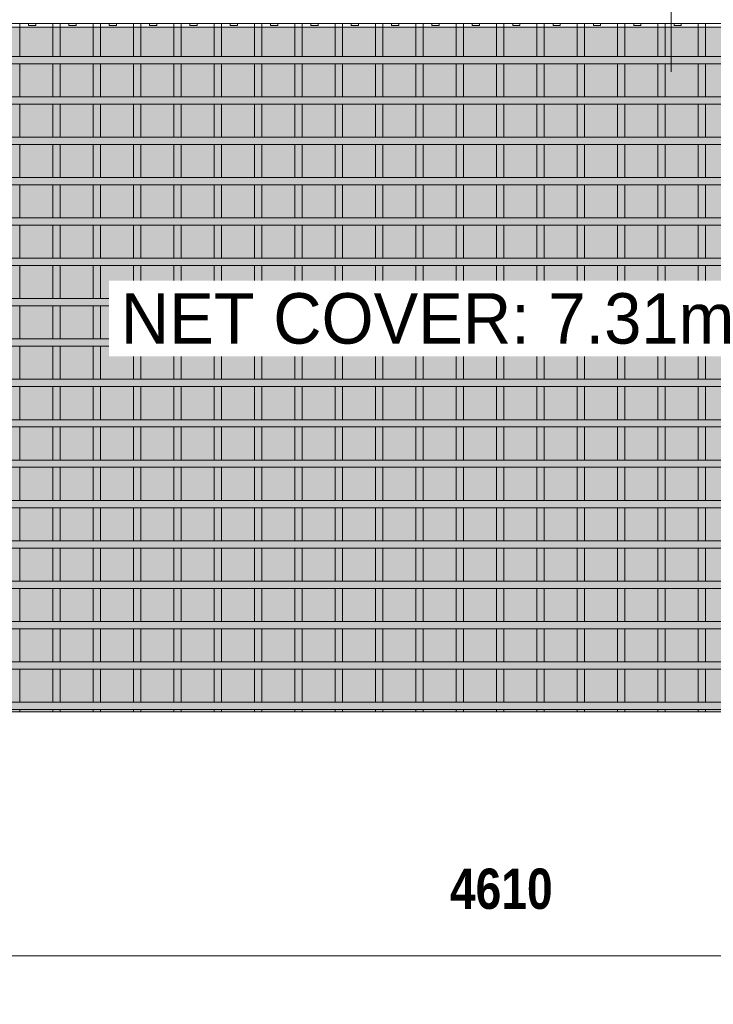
# Model space of a CAD drawing. Header units: millimetres. Extents: x 270 to 8201, y -488 to 3349.
# Tile 2 of 9: x 2025 to 3745, y -488 to 1951. Entities that reach past the tile are written whole.
import ezdxf

# ---------------------------------------------------------------- set-up
doc = ezdxf.new("R2010")
doc.units = ezdxf.units.MM
for name, color, linetype, lineweight in [('A-ANNO-DIMS', 211, 'Continuous', 9), ('A-ANNO-DIMS-50', 211, 'Continuous', 9), ('A-DETL-GENF', 92, 'Continuous', 18), ('A-DETL-THIN', 151, 'Continuous', 18), ('A-GENM', 13, 'Continuous', 18), ('G-ANNO-SYMB', 111, 'Continuous', 9), ('G-ANNO-TEXT', 231, 'Continuous', 9)]:
    doc.layers.add(name, color=color, linetype=linetype, lineweight=lineweight)
doc.styles.add('Arial_1', font='arial.ttf', dxfattribs={"height": 125})
doc.styles.add('TechnicBold', font='techb___.ttf', dxfattribs={"height": 100})
doc.dimstyles.new('Technic_-_DiagonalSlash', dxfattribs={"dimscale": 304.8, "dimtxt": 134.269535, "dimasz": 0.410105, "dimexe": 0.393701, "dimexo": 0.82021, "dimgap": 0.287073, "dimtad": 1, "dimdec": 0, "dimzin": 0, "dimdsep": 46, "dimtxsty": 'TechnicBold', "dimblk1": 'OBLIQUE', "dimblk2": 'OBLIQUE', "dimsah": 1, "dimcen": 0.09, "dimdle": 0.393701, "dimazin": 0, "dimtfac": 1, "dimtdec": 4, "dimtix": 1, "dimtmove": 0, "dimatfit": 3, "dimfxl": 1, "dimtvp": 1, "dimtfill": 1, "dimtolj": 1, "dimtzin": 0, "dimarcsym": 2})

# ---------------------------------------------------------------- blocks, each defined once
blk = doc.blocks.new('United Steel Ductile SE91 Small Mesh - United Steel Ductile SE91 Small Mesh-261679-Level 1')
at = {"layer": 'A-GENM'}
for p, q in [((-3520.8, -234.6), (-3520.8, -224.8)), ((-3520.8, -306.9), (-3520.8, -234.6)), ((-3438.8, -224.8), (-3438.8, -234.6)), ((-3438.8, -234.6), (-3438.8, -306.9)), ((-3420.8, -234.6), (-3420.8, -224.8)), ((-3420.8, -306.9), (-3420.8, -234.6)), ((-3338.8, -224.8), (-3338.8, -234.6)), ((-3338.8, -234.6), (-3338.8, -306.9)), ((-3320.8, -234.6), (-3320.8, -224.8)), ((-3320.8, -306.9), (-3320.8, -234.6)), ((-3238.9, -224.7), (-3238.9, -234.6)), ((-3238.9, -234.6), (-3238.9, -306.9)), ((-3220.9, -234.6), (-3220.9, -224.7)), ((-3220.9, -306.9), (-3220.9, -234.6)), ((-3138.9, -224.7), (-3138.9, -234.6)), ((-3138.9, -234.6), (-3138.9, -306.9)), ((-3120.9, -234.6), (-3120.9, -224.7)), ((-3120.9, -306.9), (-3120.9, -234.6)), ((-3038.9, -224.7), (-3038.9, -234.6)), ((-3038.9, -234.6), (-3038.9, -306.9)), ((-3020.9, -234.6), (-3020.9, -224.7)), ((-3020.9, -306.9), (-3020.9, -234.6)), ((-2938.9, -224.7), (-2938.9, -234.6)), ((-2938.9, -234.6), (-2938.9, -306.9)), ((-2920.9, -234.6), (-2920.9, -224.7)), ((-2920.9, -306.9), (-2920.9, -234.6)), ((-2838.9, -224.8), (-2838.9, -234.6)), ((-2838.9, -234.6), (-2838.9, -306.9)), ((-2820.9, -234.6), (-2820.9, -224.8)), ((-2820.9, -306.8), (-2820.9, -234.6)), ((-2738.9, -224.8), (-2738.9, -234.6)), ((-2738.9, -234.6), (-2738.9, -306.8)), ((-2720.9, -234.6), (-2720.9, -224.8)), ((-2720.9, -306.8), (-2720.9, -234.6)), ((-2638.9, -224.8), (-2638.9, -234.6)), ((-2638.9, -234.6), (-2638.9, -306.8)), ((-2620.9, -234.6), (-2620.9, -224.8)), ((-2620.9, -306.8), (-2620.9, -234.6)), ((-2538.9, -224.8), (-2538.9, -234.6)), ((-2538.9, -234.6), (-2538.9, -306.8)), ((-2520.9, -234.6), (-2520.9, -224.8)), ((-2520.9, -306.8), (-2520.9, -234.6)), ((-2438.9, -224.8), (-2438.9, -234.6)), ((-2438.9, -234.6), (-2438.9, -306.8)), ((-2420.9, -234.6), (-2420.9, -224.8)), ((-2420.9, -306.8), (-2420.9, -234.6)), ((-2338.9, -224.8), (-2338.9, -234.6)), ((-2338.9, -234.6), (-2338.9, -306.8)), ((-2320.9, -234.6), (-2320.9, -224.8)), ((-2320.9, -306.8), (-2320.9, -234.6)), ((-2238.9, -224.8), (-2238.9, -234.6)), ((-2238.9, -234.6), (-2238.9, -306.8)), ((-2220.9, -234.6), (-2220.9, -224.8)), ((-2220.9, -306.8), (-2220.9, -234.6)), ((-2138.9, -224.8), (-2138.9, -234.6)), ((-2138.9, -234.6), (-2138.9, -306.8)), ((-2120.9, -234.6), (-2120.9, -224.8)), ((-2120.9, -306.8), (-2120.9, -234.6)), ((-2038.9, -224.8), (-2038.9, -234.6)), ((-2038.9, -234.6), (-2038.9, -306.8)), ((-2020.9, -234.6), (-2020.9, -224.8)), ((-2020.9, -306.8), (-2020.9, -234.6)), ((-1938.9, -224.8), (-1938.9, -234.6)), ((-1938.9, -234.6), (-1938.9, -306.8)), ((-1920.9, -234.6), (-1920.9, -224.8)), ((-1920.9, -306.8), (-1920.9, -234.6)), ((-1838.9, -224.8), (-1838.9, -234.6)), ((-1838.9, -234.6), (-1838.9, -306.8)), ((-1820.9, -234.6), (-1820.9, -224.8)), ((-1820.9, -306.8), (-1820.9, -234.6)), ((-260.1, -306.8), (-4560, -306.8)), ((-4560, -324.8), (-260.1, -324.8)), ((-3520.8, -406.9), (-3520.8, -324.8)), ((-3438.8, -324.7), (-3438.8, -406.9)), ((-3420.8, -406.9), (-3420.8, -324.7)), ((-3338.8, -324.7), (-3338.8, -406.9)), ((-3320.8, -406.9), (-3320.8, -324.7)), ((-3238.9, -324.7), (-3238.9, -406.9)), ((-3220.9, -406.9), (-3220.9, -324.7)), ((-3138.9, -324.7), (-3138.9, -406.9)), ((-3120.9, -406.9), (-3120.9, -324.7)), ((-3038.9, -324.7), (-3038.9, -406.9)), ((-3020.9, -406.9), (-3020.9, -324.7)), ((-2938.9, -324.7), (-2938.9, -406.9)), ((-2920.9, -406.9), (-2920.9, -324.7)), ((-2838.9, -324.7), (-2838.9, -406.9)), ((-2820.9, -406.8), (-2820.9, -324.8)), ((-2738.9, -324.8), (-2738.9, -406.8)), ((-2720.9, -406.8), (-2720.9, -324.8)), ((-2638.9, -324.8), (-2638.9, -406.8)), ((-2620.9, -406.8), (-2620.9, -324.8)), ((-2538.9, -324.8), (-2538.9, -406.8)), ((-2520.9, -406.8), (-2520.9, -324.8)), ((-2438.9, -324.8), (-2438.9, -406.8)), ((-2420.9, -406.8), (-2420.9, -324.8)), ((-2338.9, -324.8), (-2338.9, -406.8)), ((-2320.9, -406.8), (-2320.9, -324.8)), ((-2238.9, -324.8), (-2238.9, -406.8)), ((-2220.9, -406.8), (-2220.9, -324.8)), ((-2138.9, -324.8), (-2138.9, -406.8)), ((-2120.9, -406.8), (-2120.9, -324.8)), ((-2038.9, -324.8), (-2038.9, -406.8)), ((-2020.9, -406.8), (-2020.9, -324.8)), ((-1938.9, -324.8), (-1938.9, -406.8)), ((-1920.9, -406.8), (-1920.9, -324.8)), ((-1838.9, -324.8), (-1838.9, -406.8)), ((-1820.9, -406.8), (-1820.9, -324.8)), ((-260.1, -406.8), (-4560, -406.8)), ((-4560, -424.8), (-260.1, -424.8)), ((-3520.8, -506.9), (-3520.8, -424.7)), ((-3438.8, -424.7), (-3438.8, -506.9)), ((-3420.8, -506.9), (-3420.8, -424.7)), ((-3338.8, -424.7), (-3338.8, -506.9)), ((-3320.8, -506.9), (-3320.8, -424.7)), ((-3238.9, -424.7), (-3238.9, -506.9)), ((-3220.9, -506.9), (-3220.9, -424.7)), ((-3138.9, -424.7), (-3138.9, -506.9)), ((-3120.9, -506.9), (-3120.9, -424.7)), ((-3038.9, -424.7), (-3038.9, -506.9)), ((-3020.9, -506.9), (-3020.9, -424.7)), ((-2938.9, -424.7), (-2938.9, -506.9)), ((-2920.9, -506.9), (-2920.9, -424.7)), ((-2838.9, -424.7), (-2838.9, -506.9)), ((-2820.9, -506.8), (-2820.9, -424.8)), ((-2738.9, -424.8), (-2738.9, -506.8)), ((-2720.9, -506.8), (-2720.9, -424.8)), ((-2638.9, -424.8), (-2638.9, -506.8)), ((-2620.9, -506.8), (-2620.9, -424.8)), ((-2538.9, -424.8), (-2538.9, -506.8)), ((-2520.9, -506.8), (-2520.9, -424.8)), ((-2438.9, -424.8), (-2438.9, -506.8)), ((-2420.9, -506.8), (-2420.9, -424.8)), ((-2338.9, -424.8), (-2338.9, -506.8)), ((-2320.9, -506.8), (-2320.9, -424.8)), ((-2238.9, -424.8), (-2238.9, -506.8)), ((-2220.9, -506.8), (-2220.9, -424.8)), ((-2138.9, -424.8), (-2138.9, -506.8)), ((-2120.9, -506.8), (-2120.9, -424.8)), ((-2038.9, -424.8), (-2038.9, -506.8)), ((-2020.9, -506.8), (-2020.9, -424.8)), ((-1938.9, -424.8), (-1938.9, -506.8)), ((-1920.9, -506.8), (-1920.9, -424.8)), ((-1838.9, -424.8), (-1838.9, -506.8)), ((-1820.9, -506.8), (-1820.9, -424.8)), ((-260.1, -506.8), (-4560, -506.8)), ((-4560, -524.8), (-260.1, -524.8)), ((-3520.8, -606.8), (-3520.8, -524.7)), ((-3438.8, -524.7), (-3438.8, -606.9)), ((-3420.8, -606.9), (-3420.8, -524.7)), ((-3338.8, -524.7), (-3338.8, -606.9)), ((-3320.8, -606.9), (-3320.8, -524.7)), ((-3238.9, -524.7), (-3238.9, -606.9)), ((-3220.9, -606.9), (-3220.9, -524.7)), ((-3138.9, -524.7), (-3138.9, -606.9)), ((-3120.9, -606.9), (-3120.9, -524.7)), ((-3038.9, -524.7), (-3038.9, -606.9)), ((-3020.9, -606.9), (-3020.9, -524.7)), ((-2938.9, -524.7), (-2938.9, -606.9)), ((-2920.9, -606.9), (-2920.9, -524.7)), ((-2838.9, -524.7), (-2838.9, -606.9)), ((-2820.9, -606.8), (-2820.9, -524.8)), ((-2738.9, -524.8), (-2738.9, -606.8)), ((-2720.9, -606.8), (-2720.9, -524.8)), ((-2638.9, -524.8), (-2638.9, -606.8)), ((-2620.9, -606.8), (-2620.9, -524.8)), ((-2538.9, -524.8), (-2538.9, -606.8)), ((-2520.9, -606.8), (-2520.9, -524.8)), ((-2438.9, -524.8), (-2438.9, -606.8)), ((-2420.9, -606.8), (-2420.9, -524.8)), ((-2338.9, -524.8), (-2338.9, -606.8)), ((-2320.9, -606.8), (-2320.9, -524.8)), ((-2238.9, -524.8), (-2238.9, -606.8)), ((-2220.9, -606.8), (-2220.9, -524.8)), ((-2138.9, -524.8), (-2138.9, -606.8)), ((-2120.9, -606.8), (-2120.9, -524.8)), ((-2038.9, -524.8), (-2038.9, -606.8)), ((-2020.9, -606.8), (-2020.9, -524.8)), ((-1938.9, -524.8), (-1938.9, -606.8)), ((-1920.9, -606.8), (-1920.9, -524.8)), ((-1838.9, -524.8), (-1838.9, -606.8)), ((-1820.9, -606.8), (-1820.9, -524.8)), ((-260.1, -606.8), (-4560, -606.8)), ((-4560, -624.8), (-260.1, -624.8)), ((-3520.8, -706.8), (-3520.8, -624.7)), ((-3438.8, -624.7), (-3438.8, -706.8)), ((-3420.8, -706.8), (-3420.8, -624.7)), ((-3338.8, -624.7), (-3338.8, -706.8)), ((-3320.8, -706.8), (-3320.8, -624.7)), ((-3238.9, -624.7), (-3238.9, -706.9)), ((-3220.9, -706.9), (-3220.9, -624.7)), ((-3138.9, -624.7), (-3138.9, -706.9)), ((-3120.9, -706.9), (-3120.9, -624.7)), ((-3038.9, -624.7), (-3038.9, -706.9)), ((-3020.9, -706.9), (-3020.9, -624.7)), ((-2938.9, -624.7), (-2938.9, -706.9)), ((-2920.9, -706.9), (-2920.9, -624.7)), ((-2838.9, -624.7), (-2838.9, -706.9)), ((-2820.9, -706.8), (-2820.9, -624.8)), ((-2738.9, -624.8), (-2738.9, -706.8)), ((-2720.9, -706.8), (-2720.9, -624.8)), ((-2638.9, -624.8), (-2638.9, -706.8)), ((-2620.9, -706.8), (-2620.9, -624.8)), ((-2538.9, -624.8), (-2538.9, -706.8)), ((-2520.9, -706.8), (-2520.9, -624.8)), ((-2438.9, -624.8), (-2438.9, -706.8)), ((-2420.9, -706.8), (-2420.9, -624.8)), ((-2338.9, -624.8), (-2338.9, -706.8)), ((-2320.9, -706.8), (-2320.9, -624.8)), ((-2238.9, -624.8), (-2238.9, -706.8)), ((-2220.9, -706.8), (-2220.9, -624.8)), ((-2138.9, -624.8), (-2138.9, -706.8)), ((-2120.9, -706.8), (-2120.9, -624.8)), ((-2038.9, -624.8), (-2038.9, -706.8)), ((-2020.9, -706.8), (-2020.9, -624.8)), ((-1938.9, -624.8), (-1938.9, -706.8)), ((-1920.9, -706.8), (-1920.9, -624.8)), ((-1838.9, -624.8), (-1838.9, -706.8)), ((-1820.9, -706.8), (-1820.9, -624.8)), ((-260.1, -706.8), (-4560, -706.8)), ((-4560, -724.8), (-260.1, -724.8)), ((-3520.8, -806.8), (-3520.8, -724.7)), ((-3438.8, -724.7), (-3438.8, -806.8)), ((-3420.8, -806.8), (-3420.8, -724.7)), ((-3338.8, -724.7), (-3338.8, -806.8)), ((-3320.8, -806.8), (-3320.8, -724.7)), ((-3238.9, -724.7), (-3238.9, -806.8)), ((-3220.9, -806.8), (-3220.9, -724.7)), ((-3138.9, -724.7), (-3138.9, -806.8)), ((-3120.9, -806.8), (-3120.9, -724.7)), ((-3038.9, -724.7), (-3038.9, -806.8)), ((-3020.9, -806.9), (-3020.9, -724.7)), ((-2938.9, -724.7), (-2938.9, -806.9)), ((-2920.9, -806.9), (-2920.9, -724.7)), ((-2838.9, -724.6), (-2838.9, -806.9)), ((-2820.9, -806.7), (-2820.9, -724.8)), ((-2738.9, -724.8), (-2738.9, -806.7)), ((-2720.9, -806.7), (-2720.9, -724.8)), ((-2638.9, -724.8), (-2638.9, -806.7)), ((-2620.9, -806.7), (-2620.9, -724.8)), ((-2538.9, -724.8), (-2538.9, -806.7)), ((-2520.9, -806.7), (-2520.9, -724.8)), ((-2438.9, -724.8), (-2438.9, -806.7)), ((-2420.9, -806.7), (-2420.9, -724.8)), ((-2338.9, -724.8), (-2338.9, -806.7)), ((-2320.9, -806.7), (-2320.9, -724.8)), ((-2238.9, -724.8), (-2238.9, -806.7)), ((-2220.9, -806.7), (-2220.9, -724.8)), ((-2138.9, -724.8), (-2138.9, -806.7)), ((-2120.9, -806.7), (-2120.9, -724.8)), ((-2038.9, -724.8), (-2038.9, -806.7)), ((-2020.9, -806.7), (-2020.9, -724.8)), ((-1938.9, -724.8), (-1938.9, -806.7)), ((-1920.9, -806.7), (-1920.9, -724.8)), ((-1838.9, -724.8), (-1838.9, -806.7)), ((-1820.9, -806.7), (-1820.9, -724.8)), ((-260.1, -806.7), (-4560, -806.7)), ((-4560, -824.7), (-260.1, -824.7)), ((-3520.8, -906.8), (-3520.8, -824.7)), ((-3438.8, -824.7), (-3438.8, -906.8)), ((-3420.8, -906.8), (-3420.8, -824.7)), ((-3338.8, -824.7), (-3338.8, -906.8)), ((-3320.8, -906.8), (-3320.8, -824.7)), ((-3238.9, -824.7), (-3238.9, -906.8)), ((-3220.9, -906.8), (-3220.9, -824.7)), ((-3138.9, -824.7), (-3138.9, -906.8)), ((-3120.9, -906.8), (-3120.9, -824.6)), ((-3038.9, -824.6), (-3038.9, -906.8)), ((-3020.9, -906.8), (-3020.9, -824.6)), ((-2938.9, -824.6), (-2938.9, -906.8)), ((-2920.9, -906.8), (-2920.9, -824.6)), ((-2838.9, -824.6), (-2838.9, -906.8)), ((-2820.9, -906.7), (-2820.9, -824.7)), ((-2738.9, -824.7), (-2738.9, -906.7)), ((-2720.9, -906.7), (-2720.9, -824.7)), ((-2638.9, -824.7), (-2638.9, -906.7)), ((-2620.9, -906.7), (-2620.9, -824.7)), ((-2538.9, -824.7), (-2538.9, -906.7)), ((-2520.9, -906.7), (-2520.9, -824.7)), ((-2438.9, -824.7), (-2438.9, -906.7)), ((-2420.9, -906.7), (-2420.9, -824.7)), ((-2338.9, -824.7), (-2338.9, -906.7)), ((-2320.9, -906.7), (-2320.9, -824.7)), ((-2238.9, -824.7), (-2238.9, -906.7)), ((-2220.9, -906.7), (-2220.9, -824.7)), ((-2138.9, -824.7), (-2138.9, -906.7)), ((-2120.9, -906.7), (-2120.9, -824.7)), ((-2038.9, -824.7), (-2038.9, -906.7)), ((-2020.9, -906.7), (-2020.9, -824.7)), ((-1938.9, -824.7), (-1938.9, -906.7)), ((-1920.9, -906.7), (-1920.9, -824.7)), ((-1838.9, -824.7), (-1838.9, -906.7)), ((-1820.9, -906.7), (-1820.9, -824.7)), ((-260.1, -906.7), (-4560, -906.7)), ((-4560, -924.7), (-260.1, -924.7)), ((-3520.8, -1006.8), (-3520.8, -924.7)), ((-3438.8, -924.7), (-3438.8, -1006.8)), ((-3420.8, -1006.8), (-3420.8, -924.7)), ((-3338.8, -924.6), (-3338.8, -1006.8)), ((-3320.8, -1006.8), (-3320.8, -924.6)), ((-3238.9, -924.6), (-3238.9, -1006.8)), ((-3220.9, -1006.8), (-3220.9, -924.6)), ((-3138.9, -924.6), (-3138.9, -1006.8)), ((-3120.9, -1006.8), (-3120.9, -924.6)), ((-3038.9, -924.6), (-3038.9, -1006.8)), ((-3020.9, -1006.8), (-3020.9, -924.6)), ((-2938.9, -924.6), (-2938.9, -1006.8)), ((-2920.9, -1006.8), (-2920.9, -924.6)), ((-2838.9, -924.6), (-2838.9, -1006.8)), ((-2820.9, -1006.7), (-2820.9, -924.7)), ((-2738.9, -924.7), (-2738.9, -1006.7)), ((-2720.9, -1006.7), (-2720.9, -924.7)), ((-2638.9, -924.7), (-2638.9, -1006.7)), ((-2620.9, -1006.7), (-2620.9, -924.7)), ((-2538.9, -924.7), (-2538.9, -1006.7)), ((-2520.9, -1006.7), (-2520.9, -924.7)), ((-2438.9, -924.7), (-2438.9, -1006.7)), ((-2420.9, -1006.7), (-2420.9, -924.7)), ((-2338.9, -924.7), (-2338.9, -1006.7)), ((-2320.9, -1006.7), (-2320.9, -924.7)), ((-2238.9, -924.7), (-2238.9, -1006.7)), ((-2220.9, -1006.7), (-2220.9, -924.7)), ((-2138.9, -924.7), (-2138.9, -1006.7)), ((-2120.9, -1006.7), (-2120.9, -924.7)), ((-2038.9, -924.7), (-2038.9, -1006.7)), ((-2020.9, -1006.7), (-2020.9, -924.7)), ((-1938.9, -924.7), (-1938.9, -1006.7)), ((-1920.9, -1006.7), (-1920.9, -924.7)), ((-1838.9, -924.7), (-1838.9, -1006.7)), ((-1820.9, -1006.7), (-1820.9, -924.7)), ((-260.1, -1006.7), (-4560, -1006.7)), ((-4560, -1024.7), (-260.1, -1024.7)), ((-3520.8, -1106.8), (-3520.8, -1024.6)), ((-3438.8, -1024.6), (-3438.8, -1106.8)), ((-3420.8, -1106.8), (-3420.8, -1024.6)), ((-3338.8, -1024.6), (-3338.8, -1106.8)), ((-3320.8, -1106.8), (-3320.8, -1024.6)), ((-3238.9, -1024.6), (-3238.9, -1106.8)), ((-3220.9, -1106.8), (-3220.9, -1024.6)), ((-3138.9, -1024.6), (-3138.9, -1106.8)), ((-3120.9, -1106.8), (-3120.9, -1024.6)), ((-3038.9, -1024.6), (-3038.9, -1106.8)), ((-3020.9, -1106.8), (-3020.9, -1024.6)), ((-2938.9, -1024.6), (-2938.9, -1106.8)), ((-2920.9, -1106.8), (-2920.9, -1024.6)), ((-2838.9, -1024.6), (-2838.9, -1106.8)), ((-2820.9, -1106.7), (-2820.9, -1024.7)), ((-2738.9, -1024.7), (-2738.9, -1106.7)), ((-2720.9, -1106.7), (-2720.9, -1024.7)), ((-2638.9, -1024.7), (-2638.9, -1106.7)), ((-2620.9, -1106.7), (-2620.9, -1024.7)), ((-2538.9, -1024.7), (-2538.9, -1106.7)), ((-2520.9, -1106.7), (-2520.9, -1024.7)), ((-2438.9, -1024.7), (-2438.9, -1106.7)), ((-2420.9, -1106.7), (-2420.9, -1024.7)), ((-2338.9, -1024.7), (-2338.9, -1106.7)), ((-2320.9, -1106.7), (-2320.9, -1024.7)), ((-2238.9, -1024.7), (-2238.9, -1106.7)), ((-2220.9, -1106.7), (-2220.9, -1024.7)), ((-2138.9, -1024.7), (-2138.9, -1106.7)), ((-2120.9, -1106.7), (-2120.9, -1024.7)), ((-2038.9, -1024.7), (-2038.9, -1106.7)), ((-2020.9, -1106.7), (-2020.9, -1024.7)), ((-1938.9, -1024.7), (-1938.9, -1106.7)), ((-1920.9, -1106.7), (-1920.9, -1024.7)), ((-1838.9, -1024.7), (-1838.9, -1106.7)), ((-1820.9, -1106.7), (-1820.9, -1024.7)), ((-260.1, -1106.7), (-4560, -1106.7)), ((-4560, -1124.7), (-260.1, -1124.7)), ((-3520.8, -1206.8), (-3520.8, -1124.6)), ((-3438.8, -1124.6), (-3438.8, -1206.8)), ((-3420.8, -1206.8), (-3420.8, -1124.6)), ((-3338.8, -1124.6), (-3338.8, -1206.8)), ((-3320.8, -1206.8), (-3320.8, -1124.6)), ((-3238.9, -1124.6), (-3238.9, -1206.8)), ((-3220.9, -1206.8), (-3220.9, -1124.6)), ((-3138.9, -1124.6), (-3138.9, -1206.8)), ((-3120.9, -1206.8), (-3120.9, -1124.6)), ((-3038.9, -1124.6), (-3038.9, -1206.8)), ((-3020.9, -1206.8), (-3020.9, -1124.6)), ((-2938.9, -1124.6), (-2938.9, -1206.8)), ((-2920.9, -1206.8), (-2920.9, -1124.6)), ((-2838.9, -1124.6), (-2838.9, -1206.8)), ((-2820.9, -1206.7), (-2820.9, -1124.7)), ((-2738.9, -1124.7), (-2738.9, -1206.7)), ((-2720.9, -1206.7), (-2720.9, -1124.7)), ((-2638.9, -1124.7), (-2638.9, -1206.7)), ((-2620.9, -1206.7), (-2620.9, -1124.7)), ((-2538.9, -1124.7), (-2538.9, -1206.7)), ((-2520.9, -1206.7), (-2520.9, -1124.7)), ((-2438.9, -1124.7), (-2438.9, -1206.7)), ((-2420.9, -1206.7), (-2420.9, -1124.7)), ((-2338.9, -1124.7), (-2338.9, -1206.7)), ((-2320.9, -1206.7), (-2320.9, -1124.7)), ((-2238.9, -1124.7), (-2238.9, -1206.7)), ((-2220.9, -1206.7), (-2220.9, -1124.7)), ((-2138.9, -1124.7), (-2138.9, -1206.7)), ((-2120.9, -1206.7), (-2120.9, -1124.7)), ((-2038.9, -1124.7), (-2038.9, -1206.7)), ((-2020.9, -1206.7), (-2020.9, -1124.7)), ((-1938.9, -1124.7), (-1938.9, -1206.7)), ((-1920.9, -1206.7), (-1920.9, -1124.7)), ((-1838.9, -1124.7), (-1838.9, -1206.7)), ((-1820.9, -1206.7), (-1820.9, -1124.7)), ((-260.1, -1206.7), (-4560, -1206.7)), ((-4560, -1224.7), (-260.1, -1224.7)), ((-3520.8, -1306.7), (-3520.8, -1224.6)), ((-3438.8, -1224.6), (-3438.8, -1306.7)), ((-3420.8, -1306.7), (-3420.8, -1224.6)), ((-3338.8, -1224.6), (-3338.8, -1306.8)), ((-3320.8, -1306.8), (-3320.8, -1224.6)), ((-3238.9, -1224.6), (-3238.9, -1306.8)), ((-3220.9, -1306.8), (-3220.9, -1224.6)), ((-3138.9, -1224.6), (-3138.9, -1306.8)), ((-3120.9, -1306.8), (-3120.9, -1224.6)), ((-3038.9, -1224.6), (-3038.9, -1306.8)), ((-3020.9, -1306.8), (-3020.9, -1224.6)), ((-2938.9, -1224.6), (-2938.9, -1306.8)), ((-2920.9, -1306.8), (-2920.9, -1224.6)), ((-2838.9, -1224.6), (-2838.9, -1306.8)), ((-2820.9, -1306.7), (-2820.9, -1224.7)), ((-2738.9, -1224.7), (-2738.9, -1306.7)), ((-2720.9, -1306.7), (-2720.9, -1224.7)), ((-2638.9, -1224.7), (-2638.9, -1306.7)), ((-2620.9, -1306.7), (-2620.9, -1224.7)), ((-2538.9, -1224.7), (-2538.9, -1306.7)), ((-2520.9, -1306.7), (-2520.9, -1224.7)), ((-2438.9, -1224.7), (-2438.9, -1306.7)), ((-2420.9, -1306.7), (-2420.9, -1224.7)), ((-2338.9, -1224.7), (-2338.9, -1306.7)), ((-2320.9, -1306.7), (-2320.9, -1224.7)), ((-2238.9, -1224.7), (-2238.9, -1306.7)), ((-2220.9, -1306.7), (-2220.9, -1224.7)), ((-2138.9, -1224.7), (-2138.9, -1306.7)), ((-2120.9, -1306.7), (-2120.9, -1224.7)), ((-2038.9, -1224.7), (-2038.9, -1306.7)), ((-2020.9, -1306.7), (-2020.9, -1224.7)), ((-1938.9, -1224.7), (-1938.9, -1306.7)), ((-1920.9, -1306.7), (-1920.9, -1224.7)), ((-1838.9, -1224.7), (-1838.9, -1306.7)), ((-1820.9, -1306.7), (-1820.9, -1224.7)), ((-260.1, -1306.7), (-4560, -1306.7)), ((-4560, -1324.7), (-260.1, -1324.7)), ((-3520.8, -1406.7), (-3520.8, -1324.6)), ((-3438.8, -1324.6), (-3438.8, -1406.7)), ((-3420.8, -1406.7), (-3420.8, -1324.6)), ((-3338.8, -1324.6), (-3338.8, -1406.7)), ((-3320.8, -1406.7), (-3320.8, -1324.6)), ((-3238.9, -1324.6), (-3238.9, -1406.7)), ((-3220.9, -1406.7), (-3220.9, -1324.6)), ((-3138.9, -1324.6), (-3138.9, -1406.8)), ((-3120.9, -1406.8), (-3120.9, -1324.6)), ((-3038.9, -1324.6), (-3038.9, -1406.8)), ((-3020.9, -1406.8), (-3020.9, -1324.6)), ((-2938.9, -1324.6), (-2938.9, -1406.8)), ((-2920.9, -1406.8), (-2920.9, -1324.6)), ((-2838.9, -1324.6), (-2838.9, -1406.8)), ((-2820.9, -1406.7), (-2820.9, -1324.7)), ((-2738.9, -1324.7), (-2738.9, -1406.7)), ((-2720.9, -1406.7), (-2720.9, -1324.7)), ((-2638.9, -1324.7), (-2638.9, -1406.7)), ((-2620.9, -1406.7), (-2620.9, -1324.7)), ((-2538.9, -1324.7), (-2538.9, -1406.7)), ((-2520.9, -1406.7), (-2520.9, -1324.7)), ((-2438.9, -1324.7), (-2438.9, -1406.7)), ((-2420.9, -1406.7), (-2420.9, -1324.7)), ((-2338.9, -1324.7), (-2338.9, -1406.7)), ((-2320.9, -1406.7), (-2320.9, -1324.7)), ((-2238.9, -1324.7), (-2238.9, -1406.7)), ((-2220.9, -1406.7), (-2220.9, -1324.7)), ((-2138.9, -1324.7), (-2138.9, -1406.7)), ((-2120.9, -1406.7), (-2120.9, -1324.7)), ((-2038.9, -1324.7), (-2038.9, -1406.7)), ((-2020.9, -1406.7), (-2020.9, -1324.7)), ((-1938.9, -1324.7), (-1938.9, -1406.7)), ((-1920.9, -1406.7), (-1920.9, -1324.7)), ((-1838.9, -1324.7), (-1838.9, -1406.7)), ((-1820.9, -1406.7), (-1820.9, -1324.7)), ((-260.1, -1406.7), (-4560, -1406.7)), ((-4560, -1424.7), (-260.1, -1424.7)), ((-3520.8, -1506.7), (-3520.8, -1424.6)), ((-3438.8, -1424.6), (-3438.8, -1506.7)), ((-3420.8, -1506.7), (-3420.8, -1424.6)), ((-3338.8, -1424.6), (-3338.8, -1506.7)), ((-3320.8, -1506.7), (-3320.8, -1424.6)), ((-3238.9, -1424.6), (-3238.9, -1506.7)), ((-3220.9, -1506.7), (-3220.9, -1424.6)), ((-3138.9, -1424.6), (-3138.9, -1506.7)), ((-3120.9, -1506.7), (-3120.9, -1424.6)), ((-3038.9, -1424.6), (-3038.9, -1506.7)), ((-3020.9, -1506.7), (-3020.9, -1424.6)), ((-2938.9, -1424.5), (-2938.9, -1506.7)), ((-2920.9, -1506.7), (-2920.9, -1424.5)), ((-2838.9, -1424.5), (-2838.9, -1506.8)), ((-2820.9, -1506.6), (-2820.9, -1424.7)), ((-2738.9, -1424.7), (-2738.9, -1506.6)), ((-2720.9, -1506.6), (-2720.9, -1424.7)), ((-2638.9, -1424.7), (-2638.9, -1506.6)), ((-2620.9, -1506.6), (-2620.9, -1424.7)), ((-2538.9, -1424.7), (-2538.9, -1506.6)), ((-2520.9, -1506.6), (-2520.9, -1424.7)), ((-2438.9, -1424.7), (-2438.9, -1506.6)), ((-2420.9, -1506.6), (-2420.9, -1424.7)), ((-2338.9, -1424.7), (-2338.9, -1506.6)), ((-2320.9, -1506.6), (-2320.9, -1424.7)), ((-2238.9, -1424.7), (-2238.9, -1506.6)), ((-2220.9, -1506.6), (-2220.9, -1424.7)), ((-2138.9, -1424.7), (-2138.9, -1506.6)), ((-2120.9, -1506.6), (-2120.9, -1424.7)), ((-2038.9, -1424.7), (-2038.9, -1506.6)), ((-2020.9, -1506.6), (-2020.9, -1424.7)), ((-1938.9, -1424.7), (-1938.9, -1506.6)), ((-1920.9, -1506.6), (-1920.9, -1424.7)), ((-1838.9, -1424.7), (-1838.9, -1506.6)), ((-1820.9, -1506.6), (-1820.9, -1424.7)), ((-260.1, -1506.6), (-4560, -1506.6)), ((-4560, -1524.6), (-260.1, -1524.6)), ((-3520.8, -1606.7), (-3520.8, -1524.6)), ((-3438.8, -1524.6), (-3438.8, -1606.7)), ((-3420.8, -1606.7), (-3420.8, -1524.6)), ((-3338.8, -1524.6), (-3338.8, -1606.7)), ((-3320.8, -1606.7), (-3320.8, -1524.6)), ((-3238.9, -1524.6), (-3238.9, -1606.7)), ((-3220.9, -1606.7), (-3220.9, -1524.5)), ((-3138.9, -1524.5), (-3138.9, -1606.7)), ((-3120.9, -1606.7), (-3120.9, -1524.5)), ((-3038.9, -1524.5), (-3038.9, -1606.7)), ((-3020.9, -1606.7), (-3020.9, -1524.5)), ((-2938.9, -1524.5), (-2938.9, -1606.7)), ((-2920.9, -1606.7), (-2920.9, -1524.5)), ((-2838.9, -1524.5), (-2838.9, -1606.7)), ((-2820.9, -1606.6), (-2820.9, -1524.6)), ((-2738.9, -1524.6), (-2738.9, -1606.6)), ((-2720.9, -1606.6), (-2720.9, -1524.6)), ((-2638.9, -1524.6), (-2638.9, -1606.6)), ((-2620.9, -1606.6), (-2620.9, -1524.6)), ((-2538.9, -1524.6), (-2538.9, -1606.6)), ((-2520.9, -1606.6), (-2520.9, -1524.6)), ((-2438.9, -1524.6), (-2438.9, -1606.6)), ((-2420.9, -1606.6), (-2420.9, -1524.6)), ((-2338.9, -1524.6), (-2338.9, -1606.6)), ((-2320.9, -1606.6), (-2320.9, -1524.6)), ((-2238.9, -1524.6), (-2238.9, -1606.6)), ((-2220.9, -1606.6), (-2220.9, -1524.6)), ((-2138.9, -1524.6), (-2138.9, -1606.6)), ((-2120.9, -1606.6), (-2120.9, -1524.6)), ((-2038.9, -1524.6), (-2038.9, -1606.6)), ((-2020.9, -1606.6), (-2020.9, -1524.6)), ((-1938.9, -1524.6), (-1938.9, -1606.6)), ((-1920.9, -1606.6), (-1920.9, -1524.6)), ((-1838.9, -1524.6), (-1838.9, -1606.6)), ((-1820.9, -1606.6), (-1820.9, -1524.6)), ((-260.1, -1606.6), (-4560, -1606.6)), ((-4560, -1624.6), (-260.1, -1624.6)), ((-3520.8, -1706.7), (-3520.8, -1624.6)), ((-3438.8, -1624.5), (-3438.8, -1706.7)), ((-3420.8, -1706.7), (-3420.8, -1624.5)), ((-3338.8, -1624.5), (-3338.8, -1706.7)), ((-3320.8, -1706.7), (-3320.8, -1624.5)), ((-3238.9, -1624.5), (-3238.9, -1706.7)), ((-3220.9, -1706.7), (-3220.9, -1624.5)), ((-3138.9, -1624.5), (-3138.9, -1706.7)), ((-3120.9, -1706.7), (-3120.9, -1624.5)), ((-3038.9, -1624.5), (-3038.9, -1706.7)), ((-3020.9, -1706.7), (-3020.9, -1624.5)), ((-2938.9, -1624.5), (-2938.9, -1706.7)), ((-2920.9, -1706.7), (-2920.9, -1624.5)), ((-2838.9, -1624.5), (-2838.9, -1706.7)), ((-2820.9, -1706.6), (-2820.9, -1624.6)), ((-2738.9, -1624.6), (-2738.9, -1706.6)), ((-2720.9, -1706.6), (-2720.9, -1624.6)), ((-2638.9, -1624.6), (-2638.9, -1706.6)), ((-2620.9, -1706.6), (-2620.9, -1624.6)), ((-2538.9, -1624.6), (-2538.9, -1706.6)), ((-2520.9, -1706.6), (-2520.9, -1624.6)), ((-2438.9, -1624.6), (-2438.9, -1706.6)), ((-2420.9, -1706.6), (-2420.9, -1624.6)), ((-2338.9, -1624.6), (-2338.9, -1706.6)), ((-2320.9, -1706.6), (-2320.9, -1624.6)), ((-2238.9, -1624.6), (-2238.9, -1706.6)), ((-2220.9, -1706.6), (-2220.9, -1624.6)), ((-2138.9, -1624.6), (-2138.9, -1706.6)), ((-2120.9, -1706.6), (-2120.9, -1624.6)), ((-2038.9, -1624.6), (-2038.9, -1706.6)), ((-2020.9, -1706.6), (-2020.9, -1624.6)), ((-1938.9, -1624.6), (-1938.9, -1706.6)), ((-1920.9, -1706.6), (-1920.9, -1624.6)), ((-1838.9, -1624.6), (-1838.9, -1706.6)), ((-1820.9, -1706.6), (-1820.9, -1624.6)), ((-260.1, -1706.6), (-4560, -1706.6)), ((-4560, -1724.6), (-260.1, -1724.6)), ((-3520.8, -1806.7), (-3520.8, -1724.5)), ((-3438.8, -1724.5), (-3438.8, -1806.7)), ((-3420.8, -1806.7), (-3420.8, -1724.5)), ((-3338.8, -1724.5), (-3338.8, -1806.7)), ((-3320.8, -1806.7), (-3320.8, -1724.5)), ((-3238.9, -1724.5), (-3238.9, -1806.7)), ((-3220.9, -1806.7), (-3220.9, -1724.5)), ((-3138.9, -1724.5), (-3138.9, -1806.7)), ((-3120.9, -1806.7), (-3120.9, -1724.5)), ((-3038.9, -1724.5), (-3038.9, -1806.7)), ((-3020.9, -1806.7), (-3020.9, -1724.5)), ((-2938.9, -1724.5), (-2938.9, -1806.7)), ((-2920.9, -1806.7), (-2920.9, -1724.5)), ((-2838.9, -1724.5), (-2838.9, -1806.7)), ((-2820.9, -1806.6), (-2820.9, -1724.6)), ((-2738.9, -1724.6), (-2738.9, -1806.6)), ((-2720.9, -1806.6), (-2720.9, -1724.6)), ((-2638.9, -1724.6), (-2638.9, -1806.6)), ((-2620.9, -1806.6), (-2620.9, -1724.6)), ((-2538.9, -1724.6), (-2538.9, -1806.6)), ((-2520.9, -1806.6), (-2520.9, -1724.6)), ((-2438.9, -1724.6), (-2438.9, -1806.6)), ((-2420.9, -1806.6), (-2420.9, -1724.6)), ((-2338.9, -1724.6), (-2338.9, -1806.6)), ((-2320.9, -1806.6), (-2320.9, -1724.6)), ((-2238.9, -1724.6), (-2238.9, -1806.6)), ((-2220.9, -1806.6), (-2220.9, -1724.6)), ((-2138.9, -1724.6), (-2138.9, -1806.6)), ((-2120.9, -1806.6), (-2120.9, -1724.6)), ((-2038.9, -1724.6), (-2038.9, -1806.6)), ((-2020.9, -1806.6), (-2020.9, -1724.6)), ((-1938.9, -1724.6), (-1938.9, -1806.6)), ((-1920.9, -1806.6), (-1920.9, -1724.6)), ((-1838.9, -1724.6), (-1838.9, -1806.6)), ((-1820.9, -1806.6), (-1820.9, -1724.6)), ((-260.1, -1806.6), (-4560, -1806.6)), ((-4560, -1824.6), (-260.1, -1824.6)), ((-3520.8, -1906.6), (-3520.8, -1824.5)), ((-3438.8, -1824.5), (-3438.8, -1906.7)), ((-3420.8, -1906.7), (-3420.8, -1824.5)), ((-3338.8, -1824.5), (-3338.8, -1906.7)), ((-3320.8, -1906.7), (-3320.8, -1824.5)), ((-3238.9, -1824.5), (-3238.9, -1906.7)), ((-3220.9, -1906.7), (-3220.9, -1824.5)), ((-3138.9, -1824.5), (-3138.9, -1906.7)), ((-3120.9, -1906.7), (-3120.9, -1824.5)), ((-3038.9, -1824.5), (-3038.9, -1906.7)), ((-3020.9, -1906.7), (-3020.9, -1824.5)), ((-2938.9, -1824.5), (-2938.9, -1906.7)), ((-2920.9, -1906.7), (-2920.9, -1824.5)), ((-2838.9, -1824.5), (-2838.9, -1906.7)), ((-2820.9, -1906.6), (-2820.9, -1824.6)), ((-2738.9, -1824.6), (-2738.9, -1906.6)), ((-2720.9, -1906.6), (-2720.9, -1824.6)), ((-2638.9, -1824.6), (-2638.9, -1906.6)), ((-2620.9, -1906.6), (-2620.9, -1824.6)), ((-2538.9, -1824.6), (-2538.9, -1906.6)), ((-2520.9, -1906.6), (-2520.9, -1824.6)), ((-2438.9, -1824.6), (-2438.9, -1906.6)), ((-2420.9, -1906.6), (-2420.9, -1824.6)), ((-2338.9, -1824.6), (-2338.9, -1906.6)), ((-2320.9, -1906.6), (-2320.9, -1824.6)), ((-2238.9, -1824.6), (-2238.9, -1906.6)), ((-2220.9, -1906.6), (-2220.9, -1824.6)), ((-2138.9, -1824.6), (-2138.9, -1906.6)), ((-2120.9, -1906.6), (-2120.9, -1824.6)), ((-2038.9, -1824.6), (-2038.9, -1906.6)), ((-2020.9, -1906.6), (-2020.9, -1824.6)), ((-1938.9, -1824.6), (-1938.9, -1906.6)), ((-1920.9, -1906.6), (-1920.9, -1824.6)), ((-1838.9, -1824.6), (-1838.9, -1906.6)), ((-1820.9, -1906.6), (-1820.9, -1824.6)), ((-260.1, -1906.6), (-4560, -1906.6)), ((-4560, -1924.6), (-260.1, -1924.6)), ((-3520.8, -1930), (-3520.8, -1924.5)), ((-3438.8, -1924.5), (-3438.8, -1930)), ((-3420.8, -1930), (-3420.8, -1924.5)), ((-3338.8, -1924.5), (-3338.8, -1930)), ((-3320.8, -1930), (-3320.8, -1924.5)), ((-3238.9, -1924.5), (-3238.9, -1930)), ((-3220.9, -1930), (-3220.9, -1924.5)), ((-3138.9, -1924.5), (-3138.9, -1930)), ((-3120.9, -1930), (-3120.9, -1924.5)), ((-3038.9, -1924.5), (-3038.9, -1930)), ((-3020.9, -1930), (-3020.9, -1924.5)), ((-2938.9, -1924.5), (-2938.9, -1930)), ((-2920.9, -1930), (-2920.9, -1924.5)), ((-2838.9, -1924.5), (-2838.9, -1930)), ((-2820.9, -1930), (-2820.9, -1924.6)), ((-2738.9, -1924.6), (-2738.9, -1930)), ((-2720.9, -1930), (-2720.9, -1924.6)), ((-2638.9, -1924.6), (-2638.9, -1930)), ((-2620.9, -1930), (-2620.9, -1924.6)), ((-2538.9, -1924.6), (-2538.9, -1930)), ((-2520.9, -1930), (-2520.9, -1924.6)), ((-2438.9, -1924.6), (-2438.9, -1930)), ((-2420.9, -1930), (-2420.9, -1924.6)), ((-2338.9, -1924.6), (-2338.9, -1930)), ((-2320.9, -1930), (-2320.9, -1924.6)), ((-2238.9, -1924.6), (-2238.9, -1930)), ((-2220.9, -1930), (-2220.9, -1924.6)), ((-2138.9, -1924.6), (-2138.9, -1930)), ((-2120.9, -1930), (-2120.9, -1924.6)), ((-2038.9, -1924.6), (-2038.9, -1930)), ((-2020.9, -1930), (-2020.9, -1924.6)), ((-1938.9, -1924.6), (-1938.9, -1930)), ((-1920.9, -1930), (-1920.9, -1924.6)), ((-1838.9, -1924.6), (-1838.9, -1930)), ((-1820.9, -1930), (-1820.9, -1924.6)), ((-3438.8, -1930), (-3420.8, -1930)), ((-3338.8, -1930), (-3320.8, -1930)), ((-3238.9, -1930), (-3220.9, -1930)), ((-3138.9, -1930), (-3120.9, -1930)), ((-3038.9, -1930), (-3020.9, -1930)), ((-2938.9, -1930), (-2920.9, -1930)), ((-2838.9, -1930), (-2820.9, -1930)), ((-2738.9, -1930), (-2720.9, -1930)), ((-2638.9, -1930), (-2620.9, -1930)), ((-2538.9, -1930), (-2520.9, -1930)), ((-2438.9, -1930), (-2420.9, -1930)), ((-2338.9, -1930), (-2320.9, -1930)), ((-2238.9, -1930), (-2220.9, -1930)), ((-2138.9, -1930), (-2120.9, -1930)), ((-2038.9, -1930), (-2020.9, -1930)), ((-1938.9, -1930), (-1920.9, -1930)), ((-1838.9, -1930), (-1820.9, -1930))]:
    blk.add_line(p, q, dxfattribs=at)
blk = doc.blocks.new('United Steel Ductile SE91 Small Mesh - United Steel Ductile SE91 Small Mesh-V1-Level 1')
at = {"layer": 'A-GENM'}
for p, q in [((-4560, -1924.6), (0, -1924.6)), ((-3438.8, -1924.5), (-3438.8, -1930)), ((-3420.8, -1930), (-3420.8, -1924.5)), ((-3338.8, -1924.5), (-3338.8, -1930)), ((-3320.8, -1930), (-3320.8, -1924.5)), ((-3238.9, -1924.5), (-3238.9, -1930)), ((-3220.9, -1930), (-3220.9, -1924.5)), ((-3138.9, -1924.5), (-3138.9, -1930)), ((-3120.9, -1930), (-3120.9, -1924.5)), ((-3038.9, -1924.5), (-3038.9, -1930)), ((-3020.9, -1930), (-3020.9, -1924.5)), ((-2938.9, -1924.5), (-2938.9, -1930)), ((-2920.9, -1930), (-2920.9, -1924.5)), ((-2838.9, -1924.5), (-2838.9, -1930)), ((-2820.9, -1930), (-2820.9, -1924.6)), ((-2738.9, -1924.6), (-2738.9, -1930)), ((-2720.9, -1930), (-2720.9, -1924.6)), ((-2638.9, -1924.6), (-2638.9, -1930)), ((-2620.9, -1930), (-2620.9, -1924.6)), ((-2538.9, -1924.6), (-2538.9, -1930)), ((-2520.9, -1930), (-2520.9, -1924.6)), ((-2438.9, -1924.6), (-2438.9, -1930)), ((-2420.9, -1930), (-2420.9, -1924.6)), ((-2338.9, -1924.6), (-2338.9, -1930)), ((-2320.9, -1930), (-2320.9, -1924.6)), ((-2238.9, -1924.6), (-2238.9, -1930)), ((-2220.9, -1930), (-2220.9, -1924.6)), ((-2138.9, -1924.6), (-2138.9, -1930)), ((-2120.9, -1930), (-2120.9, -1924.6)), ((-2038.9, -1924.6), (-2038.9, -1930)), ((-2020.9, -1930), (-2020.9, -1924.6)), ((-1938.9, -1924.6), (-1938.9, -1930)), ((-1920.9, -1930), (-1920.9, -1924.6)), ((-1838.9, -1924.6), (-1838.9, -1930)), ((-1820.9, -1930), (-1820.9, -1924.6)), ((-3438.8, -1930), (-3420.8, -1930)), ((-3338.8, -1930), (-3320.8, -1930)), ((-3238.9, -1930), (-3220.9, -1930)), ((-3138.9, -1930), (-3120.9, -1930)), ((-3038.9, -1930), (-3020.9, -1930)), ((-2938.9, -1930), (-2920.9, -1930)), ((-2838.9, -1930), (-2820.9, -1930)), ((-2738.9, -1930), (-2720.9, -1930)), ((-2638.9, -1930), (-2620.9, -1930)), ((-2538.9, -1930), (-2520.9, -1930)), ((-2438.9, -1930), (-2420.9, -1930)), ((-2338.9, -1930), (-2320.9, -1930)), ((-2238.9, -1930), (-2220.9, -1930)), ((-2138.9, -1930), (-2120.9, -1930)), ((-2038.9, -1930), (-2020.9, -1930)), ((-1938.9, -1930), (-1920.9, -1930)), ((-1838.9, -1930), (-1820.9, -1930))]:
    blk.add_line(p, q, dxfattribs=at)
blk = doc.blocks.new('DIMBLOCK2-Level 1')
at = {"layer": 'A-ANNO-DIMS-50'}
for p, q in [((936.3, -367.5), (936.3, 133)), ((5546.3, -367.5), (5546.3, 136.3)), ((816.3, -367.5), (5666.3, -367.5)), ((936.3, -367.5), (936.3, -487.5)), ((5546.3, -367.5), (5546.3, -487.5))]:
    blk.add_line(p, q, dxfattribs=at)
at = {"layer": 'A-ANNO-DIMS-50', "lineweight": 50}
for p, q in [((936.3, -367.5), (998.8, -305)), ((5546.3, -367.5), (5608.8, -305)), ((936.3, -367.5), (873.8, -430)), ((5546.3, -367.5), (5483.8, -430))]:
    blk.add_line(p, q, dxfattribs=at)
at = {"layer": 'A-ANNO-DIMS-50', "color": 0, "insert": (3091.8, -151.3), "char_height": 100, "width": 358.691, "attachment_point": 1, "line_spacing_factor": 0.959068, "style": 'TechnicBold', "bg_fill": 3, "box_fill_scale": 1.25, "bg_fill_color": 256, "bg_fill_true_color": 13158600, "bg_fill_transparency": 0}
blk.add_mtext('4610', dxfattribs=at)
blk = doc.blocks.new('_Oblique')
at = {"color": 0, "linetype": 'ByBlock', "lineweight": -2}
blk.add_line((-0.5, -0.5), (0.5, 0.5), dxfattribs=at)

msp = doc.modelspace()

# ---------------------------------------------------------------- hatches: boundary and pattern name
at = {"layer": 'A-DETL-GENF', "transparency": 33554534}
msp.add_hatch(color=155, dxfattribs=at).paths.add_polyline_path([(3542.4, 237.3), (5286.2, 237.3), (5286.2, 1932.6), (986.3, 1932.6), (986.3, 237.3), (3486.4, 237.3)])

# ---------------------------------------------------------------- linework, layer by layer
at = {"layer": 'A-DETL-THIN'}
for p, q in [((5286.2, 1932.6), (986.3, 1932.6)), ((986.3, 237.3), (5286.2, 237.3))]:
    msp.add_line(p, q, dxfattribs=at)
at = {"layer": 'G-ANNO-SYMB'}
msp.add_line((3640.5, 2501.7), (3640.5, 1822.4), dxfattribs=at)

# ---------------------------------------------------------------- block references
at = {"layer": 'A-GENM'}
for name, p in [('United Steel Ductile SE91 Small Mesh - United Steel Ductile SE91 Small Mesh-V1-Level 1', (5486.3, 3867)), ('United Steel Ductile SE91 Small Mesh - United Steel Ductile SE91 Small Mesh-261679-Level 1', (5546.3, 2167.3))]:
    msp.add_blockref(name, p, dxfattribs=at)

# ---------------------------------------------------------------- next in the draw order: texts
at = {"layer": 'G-ANNO-TEXT', "color": 7, "insert": (2275.5, 1274), "char_height": 125, "width": 1944.092, "attachment_point": 1, "style": 'Arial_1', "bg_fill": 3, "box_fill_scale": 1.25, "bg_fill_color": 256, "bg_fill_true_color": 13158600, "bg_fill_transparency": 0}
msp.add_mtext('NET COVER: 7.31m', dxfattribs=at)

# ---------------------------------------------------------------- next in the draw order: dimensions: what is measured, and where the dimension line sits
at = {"layer": 'A-ANNO-DIMS'}
dim = msp.add_linear_dim(base=(5546.3, -367.5), p1=(936.3, 383), p2=(5546.3, 386.3), dimstyle='Technic_-_DiagonalSlash', override={"dimpost": '<>', "dimfxl": 4610.001147}, dxfattribs=at)
dim.commit()
dim.dimension.update_dxf_attribs({"geometry": 'DIMBLOCK2-Level 1', "text_midpoint": (3241.3, -229.1)})

doc.saveas('drawing.dxf')
